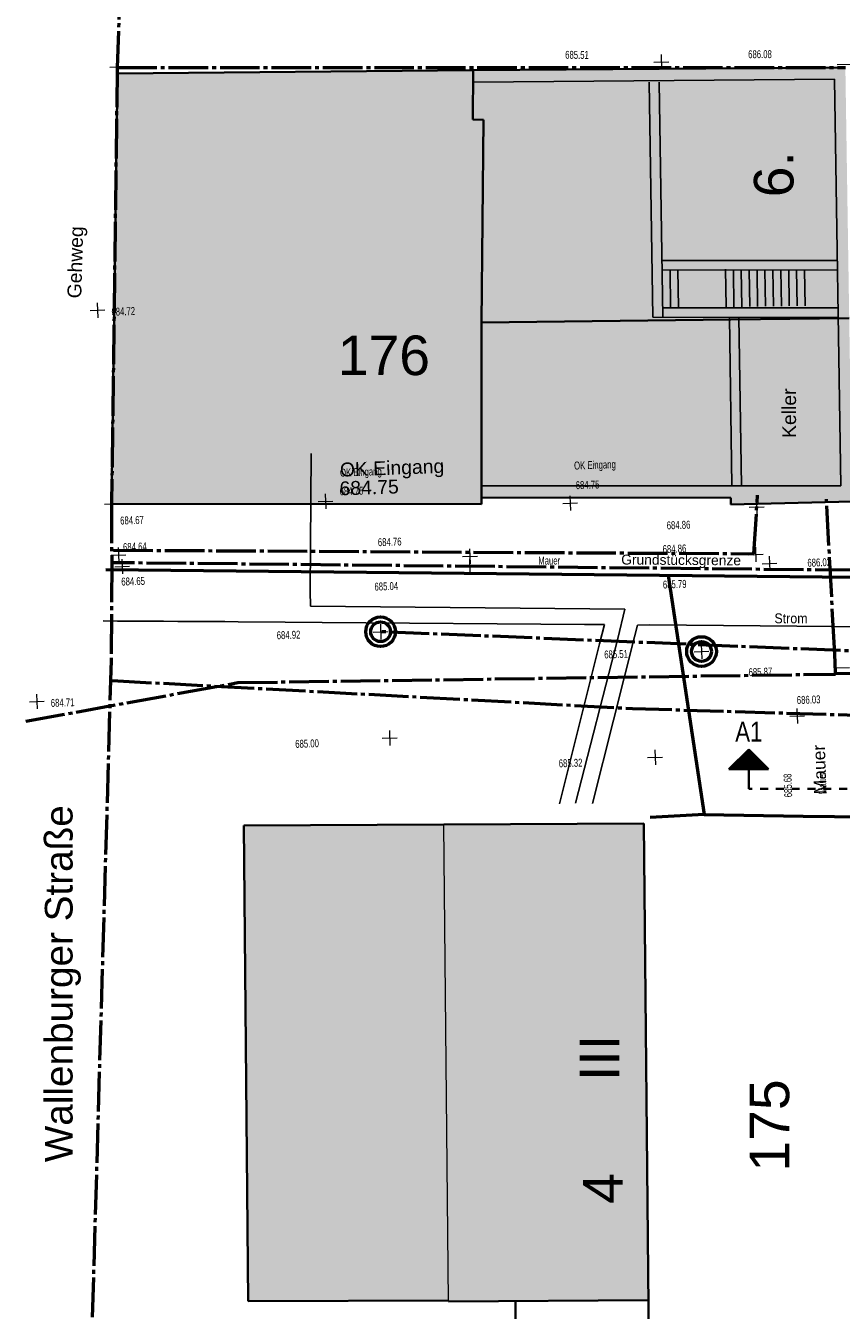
# Model space of a CAD drawing. Header units: metres. Extents: x 1 to 118, y 0 to 84.
# Tile 6 of 24: x 4 to 24, y 34 to 66. Entities that reach past the tile are written whole.
import ezdxf

# ---------------------------------------------------------------- set-up
doc = ezdxf.new("R2010")
doc.units = ezdxf.units.M
for name, pattern in [('ACHSE3', [1.25, 1, -0.1, 0.05, -0.1]), ('DURCHG', [0]), ('GESTR1', [0.4, 0.2, -0.2])]:
    doc.linetypes.add(name, pattern=pattern)
for name, color, linetype in [('Gas', 7, 'Continuous'), ('Grundst_cksgrenze', 7, 'Continuous'), ('H_henkoten', 7, 'Continuous'), ('Nachbargeb_ude', 7, 'Continuous'), ('SCHNPF', 7, 'Continuous'), ('Strom', 7, 'Continuous'), ('SW-Kanal', 7, 'Continuous'), ('Telekom', 7, 'Continuous'), ('Wasser', 7, 'Continuous')]:
    doc.layers.add(name, color=color, linetype=linetype)
doc.styles.add('Arial', font='arial.ttf')

msp = doc.modelspace()

# ---------------------------------------------------------------- hatches: boundary and pattern name
at = {"layer": 'Nachbargeb_ude'}
for points in [[(24.365, 65.36), (5.969, 65.206), (5.824, 54.334), (15.17, 54.326), (15.174, 54.487), (21.468, 54.484), (21.474, 54.314), (24.533, 54.389), (24.365, 65.36)], [(19.271, 46.253), (9.165, 46.205), (9.271, 34.181), (19.386, 34.21), (19.271, 46.253)]]:
    msp.add_hatch(color=7, dxfattribs=at).paths.add_polyline_path(points)

# ---------------------------------------------------------------- linework, layer by layer
at = {"layer": 'Gas', "color": 20, "linetype": 'ACHSE3', "lineweight": 50}
for p, q in [((22.052, 53.07), (22.147, 54.549)), ((5.868, 53.161), (22.052, 53.07)), ((5.834, 49.865), (18.983, 49.16)), ((18.983, 49.16), (26.558, 48.932))]:
    msp.add_line(p, q, dxfattribs=at)
at = {"layer": 'Grundst_cksgrenze', "color": 54, "linetype": 'ACHSE3', "lineweight": 50}
for p, q in [((6.093, 68.872), (5.964, 65.356)), ((5.964, 65.356), (5.824, 54.334)), ((5.964, 65.356), (24.365, 65.36)), ((5.964, 65.356), (5.964, 65.356)), ((5.824, 54.334), (5.825, 52.843)), ((5.825, 52.843), (5.811, 50.371)), ((24.603, 52.651), (5.825, 52.843)), ((5.811, 50.371), (5.07, 24.58)), ((5.811, 50.371), (5.811, 50.371))]:
    msp.add_line(p, q, dxfattribs=at)
at = {"layer": 'H_henkoten', "color": 9, "linetype": 'DURCHG', "lineweight": 13}
for p, q in [((19.709, 65.685), (19.722, 65.31)), ((5.776, 65.364), (6.151, 65.377)), ((5.957, 65.558), (5.97, 65.184)), ((19.528, 65.491), (19.903, 65.504)), ((24.157, 65.431), (24.531, 65.444)), ((5.461, 59.41), (5.473, 59.035)), ((5.28, 59.216), (5.654, 59.229)), ((11.223, 54.58), (11.236, 54.205)), ((17.404, 54.537), (17.417, 54.162)), ((5.64, 54.321), (6.015, 54.334)), ((5.821, 54.515), (5.834, 54.14)), ((11.042, 54.386), (11.417, 54.399)), ((17.223, 54.343), (17.598, 54.356)), ((21.937, 54.246), (22.312, 54.259)), ((22.118, 54.44), (22.131, 54.065)), ((22.092, 53.237), (22.105, 52.862)), ((5.812, 53.032), (6.186, 53.045)), ((5.993, 53.226), (6.006, 52.851)), ((6.085, 52.935), (6.098, 52.56)), ((14.69, 52.997), (15.065, 53.01)), ((14.863, 52.939), (14.876, 52.565)), ((14.865, 52.941), (14.878, 52.566)), ((14.871, 53.191), (14.884, 52.816)), ((21.911, 53.043), (22.286, 53.056)), ((22.441, 53.009), (22.453, 52.634)), ((5.905, 52.741), (6.279, 52.754)), ((6.044, 52.838), (6.119, 52.841)), ((6.081, 52.877), (6.083, 52.802)), ((14.682, 52.746), (15.057, 52.759)), ((14.684, 52.747), (15.059, 52.76)), ((22.26, 52.815), (22.634, 52.828)), ((12.433, 51.092), (12.808, 51.105)), ((12.614, 51.286), (12.627, 50.911)), ((20.723, 50.787), (20.736, 50.412)), ((20.542, 50.593), (20.917, 50.606)), ((24.094, 50.185), (24.469, 50.198)), ((3.748, 49.331), (4.123, 49.344)), ((3.929, 49.525), (3.942, 49.151)), ((23.142, 49.158), (23.155, 48.783)), ((22.961, 48.964), (23.336, 48.977)), ((12.663, 48.408), (13.038, 48.421)), ((12.844, 48.602), (12.857, 48.228)), ((19.55, 48.114), (19.563, 47.739)), ((19.369, 47.92), (19.744, 47.933))]:
    msp.add_line(p, q, dxfattribs=at)
at = {"layer": 'Nachbargeb_ude', "color": 7, "linetype": 'DURCHG', "lineweight": 35}
for p, q in [((14.962, 65.286), (5.969, 65.206)), ((14.962, 65.286), (14.954, 64.045)), ((24.365, 65.36), (14.962, 65.286)), ((5.969, 65.206), (5.824, 54.334)), ((14.954, 64.045), (15.225, 64.034)), ((15.225, 64.034), (15.172, 58.909)), ((21.473, 58.987), (15.172, 58.909)), ((15.172, 58.909), (15.174, 54.326)), ((24.463, 59.02), (21.473, 58.987)), ((5.824, 54.334), (15.174, 54.326)), ((15.174, 54.487), (21.468, 54.484)), ((21.468, 54.484), (21.474, 54.314)), ((21.474, 54.314), (24.533, 54.389)), ((14.218, 46.229), (9.165, 46.205)), ((9.165, 46.205), (9.271, 34.181)), ((19.271, 46.253), (14.218, 46.229)), ((19.413, 31.369), (19.271, 46.253)), ((9.271, 34.181), (14.333, 34.196)), ((19.386, 34.21), (14.334, 34.171)), ((16.029, 34.184), (15.988, 28.009))]:
    msp.add_line(p, q, dxfattribs=at)
at = {"layer": 'Nachbargeb_ude', "color": 7, "linetype": 'DURCHG', "lineweight": 25}
for p, q in [((24.089, 65.058), (14.964, 64.986)), ((19.502, 59.045), (19.41, 64.985)), ((19.66, 64.989), (19.752, 59.045)), ((24.249, 54.782), (24.089, 65.058)), ((19.73, 60.48), (24.161, 60.477)), ((19.734, 60.24), (24.164, 60.237)), ((19.949, 59.284), (19.934, 60.243)), ((20.149, 59.288), (20.134, 60.246)), ((21.349, 59.306), (21.334, 60.264)), ((21.549, 59.309), (21.534, 60.239)), ((21.749, 59.312), (21.734, 60.239)), ((21.948, 59.316), (21.934, 60.239)), ((22.148, 59.319), (22.134, 60.238)), ((22.348, 59.322), (22.334, 60.238)), ((22.548, 59.325), (22.534, 60.238)), ((22.748, 59.328), (22.734, 60.238)), ((22.948, 59.331), (22.934, 60.238)), ((23.148, 59.334), (23.134, 60.238)), ((23.348, 59.337), (23.334, 60.238)), ((19.749, 59.285), (24.179, 59.282)), ((19.502, 59.045), (24.183, 59.042)), ((21.499, 54.784), (21.433, 59.044)), ((21.739, 54.784), (21.673, 59.044)), ((15.174, 54.787), (24.249, 54.782))]:
    msp.add_line(p, q, dxfattribs=at)
at = {"layer": 'Nachbargeb_ude', "color": 7, "linetype": 'DURCHG', "lineweight": 18}
msp.add_line((14.334, 34.171), (14.218, 46.229), dxfattribs=at)
at = {"layer": 'SCHNPF', "color": 7, "linetype": 'DURCHG', "lineweight": 35}
for p, q in [((21.922, 48.125), (21.422, 47.625)), ((21.846, 48.049), (21.998, 48.049)), ((21.861, 48.064), (21.982, 48.064)), ((21.876, 48.079), (21.967, 48.079)), ((21.892, 48.095), (21.952, 48.095)), ((21.907, 48.11), (21.937, 48.11)), ((21.922, 47.125), (21.922, 48.125)), ((22.422, 47.625), (21.922, 48.125)), ((21.528, 47.731), (22.316, 47.731)), ((21.543, 47.746), (22.301, 47.746)), ((21.558, 47.761), (22.285, 47.761)), ((21.573, 47.776), (22.27, 47.776)), ((21.588, 47.791), (22.255, 47.791)), ((21.604, 47.807), (22.24, 47.807)), ((21.619, 47.822), (22.225, 47.822)), ((21.634, 47.837), (22.21, 47.837)), ((21.649, 47.852), (22.195, 47.852)), ((21.664, 47.867), (22.179, 47.867)), ((21.679, 47.882), (22.164, 47.882)), ((21.695, 47.898), (22.149, 47.898)), ((21.71, 47.913), (22.134, 47.913)), ((21.725, 47.928), (22.119, 47.928)), ((21.74, 47.943), (22.104, 47.943)), ((21.755, 47.958), (22.088, 47.958)), ((21.77, 47.973), (22.073, 47.973)), ((21.785, 47.988), (22.058, 47.988)), ((21.801, 48.004), (22.043, 48.004)), ((21.816, 48.019), (22.028, 48.019)), ((21.831, 48.034), (22.013, 48.034)), ((21.422, 47.625), (22.422, 47.625)), ((21.437, 47.64), (22.407, 47.64)), ((21.452, 47.655), (22.392, 47.655)), ((21.467, 47.67), (22.376, 47.67)), ((21.482, 47.685), (22.361, 47.685)), ((21.498, 47.701), (22.346, 47.701)), ((21.513, 47.716), (22.331, 47.716))]:
    msp.add_line(p, q, dxfattribs=at)
at = {"layer": 'SCHNPF', "color": 7, "linetype": 'GESTR1', "lineweight": 35}
msp.add_line((31.61, 47.125), (21.922, 47.125), dxfattribs=at)
at = {"layer": 'Strom', "color": 1, "linetype": 'DURCHG', "lineweight": 25}
for p, q in [((10.84, 52.128), (10.869, 55.602)), ((10.853, 51.742), (10.84, 52.128)), ((18.795, 51.668), (10.853, 51.742)), ((18.612, 50.932), (18.795, 51.668)), ((5.613, 51.377), (5.973, 51.368)), ((5.973, 51.368), (7.138, 51.366)), ((7.138, 51.366), (7.499, 51.357)), ((7.499, 51.357), (8.685, 51.355)), ((8.685, 51.355), (9.024, 51.345)), ((9.024, 51.345), (10.21, 51.344)), ((10.21, 51.344), (11.143, 51.333)), ((11.143, 51.333), (17.774, 51.285)), ((17.774, 51.285), (18.282, 51.281)), ((17.971, 46.759), (19.034, 50.968)), ((18.151, 50.789), (18.282, 51.281)), ((19.034, 50.968), (19.109, 51.267)), ((19.109, 51.267), (19.426, 51.277)), ((19.426, 51.277), (25.641, 51.219)), ((18.151, 50.789), (17.145, 46.752)), ((17.547, 46.765), (18.612, 50.932))]:
    msp.add_line(p, q, dxfattribs=at)
at = {"layer": 'SW-Kanal', "color": 16, "linetype": 'ACHSE3', "lineweight": 50}
msp.add_line((35.932, 50.141), (12.621, 51.099), dxfattribs=at)
at = {"layer": 'SW-Kanal', "color": 16, "linetype": 'DURCHG', "lineweight": 50}
for centre, radius in [((12.621, 51.099), 0.375), ((12.621, 51.099), 0.25), ((20.73, 50.599), 0.375), ((20.73, 50.599), 0.25)]:
    msp.add_circle(centre, radius, dxfattribs=at)
at = {"layer": 'Telekom', "color": 84, "linetype": 'DURCHG', "lineweight": 50}
for p, q in [((24.601, 52.469), (5.675, 52.663)), ((19.89, 52.517), (20.794, 46.48)), ((20.794, 46.48), (19.435, 46.406)), ((20.794, 46.48), (23.302, 46.44)), ((23.302, 46.44), (24.886, 46.42))]:
    msp.add_line(p, q, dxfattribs=at)
at = {"layer": 'Wasser', "color": 5, "linetype": 'ACHSE3', "lineweight": 50}
for p, q in [((24.088, 50.683), (23.888, 54.452)), ((24.103, 50.33), (24.088, 50.683)), ((24.116, 50.029), (24.103, 50.33)), ((9.012, 49.813), (24.116, 50.029)), ((24.115, 50.048), (25.387, 50.033)), ((3.652, 48.837), (9.012, 49.813))]:
    msp.add_line(p, q, dxfattribs=at)

# ---------------------------------------------------------------- texts
at = {"layer": 'Grundst_cksgrenze', "color": 54, "style": 'Arial'}
msp.add_text('176', height=1, dxfattribs=at).set_placement((11.539, 57.583))
at = {"layer": 'Grundst_cksgrenze', "color": 56, "style": 'Arial'}
msp.add_text('Grundstücksgrenze', height=0.25, rotation=359.6, dxfattribs=at).set_placement((18.699, 52.798))
at = {"layer": 'Grundst_cksgrenze', "color": 54, "style": 'Arial'}
msp.add_text('175', height=1, rotation=90, dxfattribs=at).set_placement((22.945, 37.457))
at = {"layer": 'H_henkoten', "color": 9, "style": 'Arial', "width": 0.7}
for s, rotation, p in [('685.51', 359.5, (17.284, 65.578)), ('686.08', 360.3, (21.909, 65.591)), ('684.72', 2, (5.822, 59.083)), ('OK Eingang', 2.1, (11.599, 55.018)), ('OK Eingang', 2, (17.513, 55.196)), ('684.75', 2, (17.555, 54.7)), ('684.75', 2, (11.59, 54.544)), ('684.67', 2, (6.043, 53.806)), ('684.86', 2, (19.854, 53.685)), ('684.64', 2, (6.116, 53.136)), ('684.76', 2, (12.555, 53.259)), ('684.86', 2, (19.751, 53.085)), ('Mauer', 360.1, (16.604, 52.796)), ('686.02', 2, (23.409, 52.74)), ('684.65', 2, (6.071, 52.264)), ('685.04', 2, (12.469, 52.137)), ('685.79', 2, (19.757, 52.189)), ('684.92', 2, (9.999, 50.907)), ('685.51', 2, (18.275, 50.422)), ('685.87', 2, (21.923, 49.975)), ('684.71', 2, (4.29, 49.198)), ('686.03', 2, (23.141, 49.271)), ('685.00', 2, (10.467, 48.162)), ('685.32', 2, (17.126, 47.671)), ('685.68', 92, (23.022, 46.919)), ('Mauer', 92, (23.89, 46.999))]:
    msp.add_text(s, height=0.2, rotation=rotation, dxfattribs=at).set_placement(p)
at = {"layer": 'Nachbargeb_ude', "color": 7, "style": 'Arial'}
for s, height, rotation, p in [('6.', 1, 90, (23.054, 62.077)), ('Keller', 0.35, 90, (23.118, 55.996)), ('OK Eingang', 0.35, 362.1, (11.599, 55.018)), ('684.75', 0.35, 362, (11.59, 54.544)), ('III', 1, 90, (18.652, 39.747)), ('4', 1, 90, (18.738, 36.642))]:
    msp.add_text(s, height=height, rotation=rotation, dxfattribs=at).set_placement(p)
at = {"layer": 'Nachbargeb_ude', "color": 9, "style": 'Arial'}
msp.add_text('Mauer', height=0.315, rotation=452, dxfattribs=at).set_placement((23.89, 46.999))
at = {"layer": 'SCHNPF', "color": 7, "style": 'Arial', "width": 0.8}
msp.add_text('A1', height=0.5, dxfattribs=at).set_placement((21.583, 48.325))
at = {"layer": 'Strom', "color": 1, "style": 'Arial', "width": 0.9}
msp.add_text('Strom', height=0.25, rotation=360, dxfattribs=at).set_placement((22.572, 51.312))
at = {"layer": 'SW-Kanal', "color": 9, "style": 'Arial'}
msp.add_text('Gehweg', height=0.35, rotation=448.3, dxfattribs=at).set_placement((5.054, 59.519))
at = {"layer": 'SW-Kanal', "color": 7, "style": 'Arial'}
msp.add_text('Wallenburger Straße', height=0.7, rotation=90, dxfattribs=at).set_placement((4.837, 37.694))

doc.saveas('drawing.dxf')
